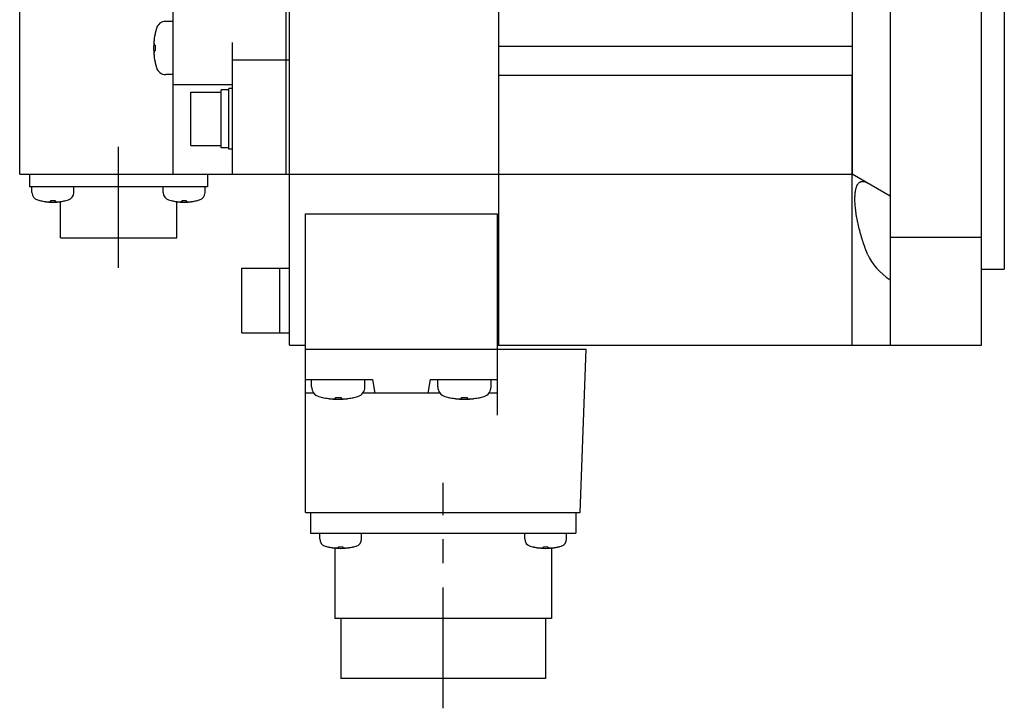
# Model space of a CAD drawing. Header units: millimetres. Extents: x 110 to 842, y 448 to 647.
# Tile 2 of 4: x 413 to 542, y 448 to 539. Entities that reach past the tile are written whole.
import ezdxf

# ---------------------------------------------------------------- set-up
doc = ezdxf.new("R2010")
doc.units = ezdxf.units.MM
doc.linetypes.add('CENTER', pattern=[50.8, 31.75, -6.35, 6.35, -6.35])
doc.layers.add('CTR', color=2, linetype='CENTER')

msp = doc.modelspace()

# ---------------------------------------------------------------- linework, layer by layer
for p, q in [((448.15, 495.87), (448.15, 625.87)), ((475.65, 495.87), (475.65, 625.87)), ((539.15, 495.87), (539.15, 625.87)), ((542.15, 615.87), (542.15, 505.87)), ((527.15, 611.68), (527.15, 510.06)), ((432.85, 518.37), (432.85, 603.37)), ((522.15, 603.37), (522.15, 518.37)), ((412.65, 518.37), (412.65, 596.87)), ((447.65, 590.74), (447.65, 518.37)), ((432.85, 538.44), (431.87, 538.44)), ((430.49, 536.99), (430.49, 536.96)), ((430.35, 535.31), (430.49, 535.31)), ((430.49, 535.31), (430.49, 534.57)), ((440.65, 518.37), (440.65, 535.65)), ((522.15, 535.12), (475.65, 535.12)), ((430.49, 534.57), (430.35, 534.57)), ((430.49, 532.93), (430.49, 532.89)), ((440.65, 533.37), (448.15, 533.37)), ((432.85, 531.44), (431.87, 531.44)), ((475.65, 531.37), (522.15, 531.37)), ((522.15, 495.87), (522.15, 531.37)), ((432.85, 530.13), (440.65, 530.13)), ((435.15, 522.13), (435.15, 529.13)), ((435.15, 529.13), (439.15, 529.13)), ((439.15, 521.83), (439.15, 529.43)), ((440.15, 529.43), (439.15, 529.43)), ((440.15, 521.63), (440.15, 529.63)), ((440.65, 529.63), (440.15, 529.63)), ((435.15, 522.13), (439.15, 522.13)), ((440.15, 521.83), (439.15, 521.83)), ((440.65, 521.63), (440.15, 521.63)), ((412.65, 518.37), (522.15, 518.37)), ((413.95, 518.37), (413.95, 516.67)), ((437.35, 518.37), (437.35, 516.67)), ((527.15, 515.48), (522.15, 518.37)), ((437.35, 516.67), (413.95, 516.67)), ((414.27, 515.93), (414.27, 516.67)), ((419.77, 515.93), (419.77, 516.67)), ((431.53, 515.93), (431.53, 516.67)), ((437.03, 515.93), (437.03, 516.67)), ((415.27, 514.89), (415.29, 514.89)), ((416.74, 514.77), (416.74, 514.89)), ((416.74, 514.89), (417.3, 514.89)), ((417.3, 514.89), (417.3, 514.77)), ((418, 509.97), (418, 514.75)), ((418.75, 514.89), (418.77, 514.89)), ((432.53, 514.89), (432.55, 514.89)), ((433.3, 509.97), (433.3, 514.75)), ((434, 514.77), (434, 514.89)), ((434, 514.89), (434.56, 514.89)), ((434.56, 514.89), (434.56, 514.77)), ((436.01, 514.89), (436.03, 514.89)), ((450.25, 473.87), (450.25, 513.13)), ((450.25, 513.13), (475.45, 513.13)), ((475.45, 513.13), (475.45, 486.68)), ((418, 509.97), (433.3, 509.97)), ((527.15, 510.06), (539.15, 510.06)), ((527.15, 510.06), (527.15, 495.87)), ((441.85, 497.51), (441.85, 506.01)), ((441.85, 506.01), (448.15, 506.01)), ((446.85, 497.51), (446.85, 506.01)), ((539.15, 505.87), (542.15, 505.87)), ((441.85, 497.51), (448.15, 497.51)), ((448.15, 495.87), (450.25, 495.87)), ((450.25, 495.37), (487.15, 495.37)), ((475.45, 495.87), (539.15, 495.87)), ((486.35, 473.87), (487.15, 495.37)), ((450.25, 491.37), (459.05, 491.37)), ((451.05, 490.39), (451.05, 491.37)), ((458.05, 490.39), (458.05, 491.37)), ((459.05, 491.37), (459.37, 489.57)), ((466.65, 491.37), (466.33, 489.57)), ((466.65, 491.37), (475.45, 491.37)), ((467.65, 490.39), (467.65, 491.37)), ((474.65, 490.39), (474.65, 491.37)), ((451.35, 489.57), (450.25, 489.57)), ((467.95, 489.57), (457.76, 489.57)), ((475.45, 489.57), (474.36, 489.57)), ((452.5, 489.01), (452.54, 489.01)), ((454.18, 488.87), (454.18, 489.01)), ((454.18, 489.01), (454.92, 489.01)), ((454.92, 489.01), (454.92, 488.87)), ((456.57, 489.01), (456.6, 489.01)), ((469.1, 489.01), (469.14, 489.01)), ((470.78, 489.01), (471.52, 489.01)), ((470.78, 488.87), (470.78, 489.01)), ((471.52, 489.01), (471.52, 488.87)), ((473.17, 489.01), (473.2, 489.01)), ((450.25, 473.87), (486.35, 473.87)), ((450.9, 473.87), (450.9, 471.17)), ((485.8, 473.87), (485.8, 471.17)), ((450.9, 471.17), (485.8, 471.17)), ((452.12, 470.43), (452.12, 471.17)), ((457.62, 470.43), (457.62, 471.17)), ((479.09, 470.43), (479.09, 471.17)), ((484.59, 470.43), (484.59, 471.17)), ((453.12, 469.39), (453.14, 469.39)), ((454.1, 469.21), (454.1, 459.97)), ((454.59, 469.39), (455.15, 469.39)), ((454.59, 469.27), (454.59, 469.39)), ((455.15, 469.39), (455.15, 469.27)), ((456.59, 469.39), (456.62, 469.39)), ((480.09, 469.39), (480.11, 469.39)), ((481.56, 469.39), (482.12, 469.39)), ((481.56, 469.27), (481.56, 469.39)), ((482.12, 469.39), (482.12, 469.27)), ((482.6, 469.21), (482.6, 459.97)), ((483.56, 469.39), (483.59, 469.39)), ((482.6, 459.97), (454.1, 459.97)), ((454.9, 459.97), (454.9, 452.07)), ((481.8, 459.97), (481.8, 452.07)), ((481.8, 452.07), (454.9, 452.07))]:
    msp.add_line(p, q)
for centre, radius, start, end in [((439.25, 534.94), 9, 163.3985, 196.6015), ((431.87, 537.14), 1.3, 90, 163.3985), ((439.25, 534.94), 8.99, 167.0426, 171.8394), ((439.25, 534.94), 8.99, 188.1606, 192.9574), ((431.87, 532.74), 1.3, 196.6015, 270), ((415.27, 515.93), 1, 180, 253.0422), ((418.77, 515.93), 1, 286.9578, 0), ((432.53, 515.93), 1, 180, 253.0422), ((436.03, 515.93), 1, 286.9578, 0), ((417.02, 521.67), 7, 253.0422, 286.9578), ((417.02, 521.67), 6.99, 255.7013, 260.3879), ((417.02, 521.67), 6.99, 279.6121, 284.2987), ((434.28, 521.67), 7, 253.0422, 286.9578), ((434.28, 521.67), 6.99, 255.7013, 260.3879), ((434.28, 521.67), 6.99, 279.6121, 284.2987), ((452.35, 490.39), 1.3, 180, 253.3985), ((456.75, 490.39), 1.3, 286.6015, 0), ((468.95, 490.39), 1.3, 180, 253.3985), ((473.35, 490.39), 1.3, 286.6015, 0), ((454.55, 497.77), 9, 253.3985, 286.6015), ((454.55, 497.77), 8.99, 257.0426, 261.8394), ((454.55, 497.77), 8.99, 278.1606, 282.9574), ((471.15, 497.77), 9, 253.3985, 286.6015), ((471.15, 497.77), 8.99, 257.0426, 261.8394), ((471.15, 497.77), 8.99, 278.1606, 282.9574), ((453.12, 470.43), 1, 180, 253.0422), ((456.62, 470.43), 1, 286.9578, 0), ((480.09, 470.43), 1, 180, 253.0422), ((483.59, 470.43), 1, 286.9578, 0), ((454.87, 476.17), 7, 253.0422, 286.9578), ((454.87, 476.17), 6.99, 255.7013, 260.3879), ((454.87, 476.17), 6.99, 279.6121, 284.2987), ((481.84, 476.17), 7, 253.0422, 286.9578), ((481.84, 476.17), 6.99, 255.7013, 260.3879), ((481.84, 476.17), 6.99, 279.6121, 284.2987)]:
    msp.add_arc(centre, radius, start, end)
msp.add_ellipse((537.33, 509.6), major_axis=(13.51, 0), ratio=0.57735, start_param=-2.904142, end_param=-2.424398)
for points, knots in [([(430.35, 536.22), (430.35, 536.21), (430.35, 536.2), (430.35, 536.17), (430.34, 536.16), (430.34, 536.15), (430.34, 536.15), (430.34, 536.14), (430.34, 536.14), (430.34, 536.14), (430.34, 536.13), (430.34, 536.12), (430.34, 536.11), (430.34, 536.09), (430.33, 536.07), (430.33, 536.05), (430.33, 536.04), (430.33, 536.04), (430.33, 536.03), (430.33, 536.03), (430.33, 536.03), (430.33, 536.02), (430.33, 536.01), (430.33, 536), (430.33, 535.98), (430.33, 535.97), (430.33, 535.97), (430.32, 535.96), (430.32, 535.96), (430.32, 535.95), (430.32, 535.95), (430.32, 535.95), (430.32, 535.94), (430.32, 535.94), (430.32, 535.93), (430.32, 535.92), (430.32, 535.91), (430.32, 535.89), (430.32, 535.87), (430.32, 535.86), (430.32, 535.85), (430.32, 535.85), (430.32, 535.84), (430.32, 535.84), (430.32, 535.84), (430.32, 535.83), (430.31, 535.82), (430.31, 535.8), (430.31, 535.79), (430.31, 535.78), (430.31, 535.77), (430.31, 535.77), (430.31, 535.76), (430.31, 535.76), (430.31, 535.76), (430.31, 535.75), (430.31, 535.74), (430.31, 535.73), (430.31, 535.71), (430.31, 535.68), (430.31, 535.66), (430.31, 535.65)], [0, 0, 0, 0, 0.0625, 0.09375, 0.125, 0.140625, 0.15625, 0.164062, 0.167969, 0.171875, 0.179688, 0.1875, 0.21875, 0.25, 0.28125, 0.3125, 0.320312, 0.328125, 0.332031, 0.335938, 0.34375, 0.359375, 0.375, 0.40625, 0.4375, 0.453125, 0.46875, 0.484375, 0.492188, 0.496094, 0.5, 0.503906, 0.507812, 0.515625, 0.53125, 0.546875, 0.5625, 0.59375, 0.625, 0.640625, 0.65625, 0.664062, 0.667969, 0.671875, 0.679688, 0.6875, 0.71875, 0.75, 0.78125, 0.796875, 0.8125, 0.820312, 0.828125, 0.832031, 0.835938, 0.84375, 0.859375, 0.875, 0.90625, 0.9375, 1, 1, 1, 1]), ([(430.31, 535.65), (430.31, 535.64), (430.31, 535.63), (430.31, 535.61), (430.31, 535.61), (430.31, 535.6), (430.31, 535.6), (430.31, 535.6), (430.31, 535.59), (430.31, 535.58), (430.31, 535.57), (430.31, 535.56), (430.31, 535.55), (430.32, 535.54), (430.32, 535.54), (430.32, 535.53), (430.32, 535.53), (430.32, 535.52), (430.32, 535.52), (430.32, 535.51), (430.32, 535.5), (430.32, 535.49), (430.32, 535.49), (430.32, 535.49), (430.32, 535.49), (430.32, 535.48), (430.32, 535.48), (430.32, 535.47), (430.33, 535.45), (430.33, 535.44), (430.33, 535.44), (430.33, 535.43), (430.33, 535.43), (430.33, 535.43), (430.33, 535.42), (430.33, 535.41), (430.33, 535.4), (430.34, 535.4), (430.34, 535.39), (430.34, 535.38), (430.34, 535.38), (430.34, 535.38), (430.34, 535.37), (430.34, 535.36), (430.34, 535.35), (430.35, 535.33), (430.35, 535.32), (430.35, 535.31)], [0, 0, 0, 0, 0.0625, 0.125, 0.140625, 0.15625, 0.164062, 0.171875, 0.1875, 0.21875, 0.25, 0.28125, 0.3125, 0.328125, 0.335938, 0.34375, 0.359375, 0.375, 0.40625, 0.4375, 0.46875, 0.484375, 0.492188, 0.5, 0.507812, 0.515625, 0.53125, 0.5625, 0.59375, 0.625, 0.640625, 0.65625, 0.664062, 0.671875, 0.6875, 0.71875, 0.75, 0.78125, 0.8125, 0.828125, 0.835938, 0.84375, 0.859375, 0.875, 0.90625, 0.9375, 1, 1, 1, 1]), ([(430.35, 534.57), (430.35, 534.57), (430.35, 534.56), (430.34, 534.54), (430.34, 534.53), (430.34, 534.53), (430.34, 534.53), (430.34, 534.52), (430.34, 534.52), (430.34, 534.51), (430.34, 534.5), (430.33, 534.48), (430.33, 534.47), (430.33, 534.47), (430.33, 534.46), (430.33, 534.46), (430.33, 534.46), (430.33, 534.45), (430.33, 534.44), (430.33, 534.44), (430.33, 534.43), (430.32, 534.42), (430.32, 534.42), (430.32, 534.42), (430.32, 534.42), (430.32, 534.41), (430.32, 534.4), (430.32, 534.4), (430.32, 534.38), (430.32, 534.37), (430.32, 534.37), (430.32, 534.36), (430.32, 534.36), (430.32, 534.35), (430.32, 534.35), (430.31, 534.34), (430.31, 534.33), (430.31, 534.32), (430.31, 534.32), (430.31, 534.31), (430.31, 534.31), (430.31, 534.3), (430.31, 534.3), (430.31, 534.29), (430.31, 534.28), (430.31, 534.26), (430.31, 534.25), (430.31, 534.24)], [0, 0, 0, 0, 0.0625, 0.125, 0.140625, 0.15625, 0.164062, 0.171875, 0.1875, 0.21875, 0.25, 0.28125, 0.3125, 0.328125, 0.335938, 0.34375, 0.359375, 0.375, 0.40625, 0.4375, 0.46875, 0.484375, 0.492188, 0.5, 0.507812, 0.515625, 0.53125, 0.5625, 0.59375, 0.625, 0.640625, 0.65625, 0.664062, 0.671875, 0.6875, 0.71875, 0.75, 0.78125, 0.8125, 0.828125, 0.835938, 0.84375, 0.859375, 0.875, 0.90625, 0.9375, 1, 1, 1, 1]), ([(430.31, 534.24), (430.31, 534.23), (430.31, 534.22), (430.31, 534.2), (430.31, 534.18), (430.31, 534.17), (430.31, 534.17), (430.31, 534.16), (430.31, 534.16), (430.31, 534.16), (430.31, 534.15), (430.31, 534.14), (430.31, 534.13), (430.31, 534.11), (430.31, 534.09), (430.31, 534.07), (430.32, 534.06), (430.32, 534.06), (430.32, 534.05), (430.32, 534.05), (430.32, 534.05), (430.32, 534.04), (430.32, 534.03), (430.32, 534.02), (430.32, 534.01), (430.32, 533.99), (430.32, 533.99), (430.32, 533.98), (430.32, 533.98), (430.32, 533.97), (430.32, 533.97), (430.32, 533.97), (430.32, 533.97), (430.32, 533.96), (430.32, 533.95), (430.32, 533.94), (430.33, 533.93), (430.33, 533.91), (430.33, 533.89), (430.33, 533.88), (430.33, 533.87), (430.33, 533.87), (430.33, 533.86), (430.33, 533.86), (430.33, 533.86), (430.33, 533.85), (430.33, 533.84), (430.33, 533.82), (430.34, 533.81), (430.34, 533.8), (430.34, 533.79), (430.34, 533.79), (430.34, 533.79), (430.34, 533.78), (430.34, 533.78), (430.34, 533.77), (430.34, 533.77), (430.34, 533.75), (430.34, 533.73), (430.35, 533.7), (430.35, 533.68), (430.35, 533.67)], [0, 0, 0, 0, 0.0625, 0.09375, 0.125, 0.140625, 0.15625, 0.164062, 0.167969, 0.171875, 0.179688, 0.1875, 0.21875, 0.25, 0.28125, 0.3125, 0.320312, 0.328125, 0.332031, 0.335938, 0.34375, 0.359375, 0.375, 0.40625, 0.4375, 0.453125, 0.46875, 0.484375, 0.492188, 0.496094, 0.5, 0.503906, 0.507812, 0.515625, 0.53125, 0.546875, 0.5625, 0.59375, 0.625, 0.640625, 0.65625, 0.664062, 0.667969, 0.671875, 0.679688, 0.6875, 0.71875, 0.75, 0.78125, 0.796875, 0.8125, 0.820312, 0.828125, 0.832031, 0.835938, 0.84375, 0.859375, 0.875, 0.90625, 0.9375, 1, 1, 1, 1]), ([(524.2, 507.77), (523.97, 508.32), (523.55, 509.44), (523.14, 510.87), (522.87, 512.01), (522.72, 512.83), (522.6, 513.62), (522.53, 514.36), (522.5, 514.94), (522.51, 515.37), (522.53, 515.75), (522.58, 516.17), (522.68, 516.61), (522.8, 516.91), (522.93, 517.1), (523.03, 517.21), (523.14, 517.3), (523.26, 517.36), (523.39, 517.4), (523.48, 517.4), (523.52, 517.4)], [0, 0, 0, 0, 0.173204, 0.346976, 0.431571, 0.513141, 0.590544, 0.662679, 0.728554, 0.758886, 0.787368, 0.838557, 0.881967, 0.917988, 0.933601, 0.947919, 0.961285, 0.974116, 0.986871, 1, 1, 1, 1]), ([(523.52, 517.4), (523.63, 517.4), (523.8, 517.37), (524.03, 517.28), (524.14, 517.22), (524.2, 517.19)], [0, 0, 0, 0, 0.454556, 0.714673, 1, 1, 1, 1]), ([(415.85, 514.77), (415.88, 514.77), (415.91, 514.77), (415.94, 514.76), (415.96, 514.76), (415.98, 514.76), (416, 514.75), (416.01, 514.75), (416.02, 514.75), (416.02, 514.75), (416.03, 514.75), (416.04, 514.75), (416.05, 514.75), (416.07, 514.75), (416.09, 514.74), (416.1, 514.74), (416.11, 514.74), (416.12, 514.74), (416.13, 514.74), (416.13, 514.74), (416.14, 514.74), (416.14, 514.74), (416.16, 514.74), (416.17, 514.74), (416.19, 514.74), (416.2, 514.73), (416.2, 514.73), (416.21, 514.73), (416.21, 514.73), (416.23, 514.73), (416.24, 514.73), (416.26, 514.73), (416.28, 514.73), (416.3, 514.73), (416.32, 514.73), (416.36, 514.72), (416.39, 514.72), (416.42, 514.72)], [0, 0, 0, 0, 0.125, 0.1875, 0.21875, 0.25, 0.28125, 0.3125, 0.328125, 0.335938, 0.34375, 0.359375, 0.375, 0.40625, 0.4375, 0.46875, 0.484375, 0.492188, 0.5, 0.507812, 0.515625, 0.53125, 0.5625, 0.59375, 0.625, 0.640625, 0.65625, 0.664062, 0.671875, 0.6875, 0.71875, 0.75, 0.78125, 0.8125, 0.84375, 0.875, 1, 1, 1, 1]), ([(416.42, 514.72), (416.43, 514.72), (416.45, 514.72), (416.47, 514.73), (416.49, 514.73), (416.5, 514.73), (416.51, 514.73), (416.51, 514.73), (416.52, 514.73), (416.52, 514.73), (416.52, 514.73), (416.53, 514.73), (416.54, 514.73), (416.55, 514.74), (416.56, 514.74), (416.57, 514.74), (416.58, 514.74), (416.58, 514.74), (416.59, 514.74), (416.59, 514.74), (416.6, 514.74), (416.61, 514.75), (416.62, 514.75), (416.62, 514.75), (416.62, 514.75), (416.63, 514.75), (416.63, 514.75), (416.64, 514.75), (416.66, 514.75), (416.68, 514.76), (416.71, 514.76), (416.73, 514.77), (416.74, 514.77)], [0, 0, 0, 0, 0.125, 0.1875, 0.25, 0.28125, 0.3125, 0.328125, 0.335938, 0.34375, 0.359375, 0.375, 0.40625, 0.4375, 0.46875, 0.484375, 0.5, 0.515625, 0.53125, 0.5625, 0.59375, 0.625, 0.640625, 0.65625, 0.664062, 0.671875, 0.6875, 0.71875, 0.75, 0.8125, 0.875, 1, 1, 1, 1]), ([(417.3, 514.77), (417.31, 514.77), (417.33, 514.77), (417.36, 514.76), (417.37, 514.76), (417.38, 514.75), (417.39, 514.75), (417.4, 514.75), (417.4, 514.75), (417.4, 514.75), (417.41, 514.75), (417.42, 514.75), (417.42, 514.75), (417.44, 514.74), (417.45, 514.74), (417.45, 514.74), (417.46, 514.74), (417.46, 514.74), (417.47, 514.74), (417.48, 514.74), (417.49, 514.74), (417.49, 514.74), (417.5, 514.73), (417.5, 514.73), (417.51, 514.73), (417.51, 514.73), (417.52, 514.73), (417.53, 514.73), (417.54, 514.73), (417.56, 514.73), (417.59, 514.72), (417.61, 514.72), (417.63, 514.72)], [0, 0, 0, 0, 0.125, 0.1875, 0.25, 0.28125, 0.3125, 0.328125, 0.335938, 0.34375, 0.359375, 0.375, 0.40625, 0.4375, 0.46875, 0.484375, 0.5, 0.515625, 0.53125, 0.5625, 0.59375, 0.625, 0.640625, 0.65625, 0.664062, 0.671875, 0.6875, 0.71875, 0.75, 0.8125, 0.875, 1, 1, 1, 1]), ([(417.63, 514.72), (417.65, 514.72), (417.68, 514.72), (417.72, 514.73), (417.74, 514.73), (417.75, 514.73), (417.77, 514.73), (417.78, 514.73), (417.79, 514.73), (417.8, 514.73), (417.8, 514.73), (417.81, 514.73), (417.82, 514.73), (417.84, 514.73), (417.86, 514.74), (417.88, 514.74), (417.89, 514.74), (417.89, 514.74), (417.9, 514.74), (417.9, 514.74), (417.91, 514.74), (417.92, 514.74), (417.93, 514.74), (417.95, 514.74), (417.96, 514.75), (417.97, 514.75), (417.98, 514.75), (417.98, 514.75), (417.99, 514.75), (418, 514.75), (418.02, 514.75), (418.04, 514.75), (418.06, 514.76), (418.07, 514.76), (418.09, 514.76), (418.13, 514.77), (418.16, 514.77), (418.19, 514.77)], [0, 0, 0, 0, 0.125, 0.1875, 0.21875, 0.25, 0.28125, 0.3125, 0.328125, 0.335938, 0.34375, 0.359375, 0.375, 0.40625, 0.4375, 0.46875, 0.484375, 0.492188, 0.5, 0.507812, 0.515625, 0.53125, 0.5625, 0.59375, 0.625, 0.640625, 0.65625, 0.664062, 0.671875, 0.6875, 0.71875, 0.75, 0.78125, 0.8125, 0.84375, 0.875, 1, 1, 1, 1]), ([(433.11, 514.77), (433.14, 514.77), (433.17, 514.77), (433.2, 514.76), (433.22, 514.76), (433.24, 514.76), (433.26, 514.75), (433.27, 514.75), (433.28, 514.75), (433.28, 514.75), (433.29, 514.75), (433.3, 514.75), (433.31, 514.75), (433.33, 514.75), (433.35, 514.74), (433.36, 514.74), (433.37, 514.74), (433.38, 514.74), (433.39, 514.74), (433.39, 514.74), (433.4, 514.74), (433.4, 514.74), (433.42, 514.74), (433.43, 514.74), (433.45, 514.74), (433.46, 514.73), (433.46, 514.73), (433.47, 514.73), (433.47, 514.73), (433.49, 514.73), (433.5, 514.73), (433.52, 514.73), (433.54, 514.73), (433.56, 514.73), (433.58, 514.73), (433.62, 514.72), (433.65, 514.72), (433.68, 514.72)], [0, 0, 0, 0, 0.125, 0.1875, 0.21875, 0.25, 0.28125, 0.3125, 0.328125, 0.335938, 0.34375, 0.359375, 0.375, 0.40625, 0.4375, 0.46875, 0.484375, 0.492188, 0.5, 0.507812, 0.515625, 0.53125, 0.5625, 0.59375, 0.625, 0.640625, 0.65625, 0.664062, 0.671875, 0.6875, 0.71875, 0.75, 0.78125, 0.8125, 0.84375, 0.875, 1, 1, 1, 1]), ([(433.68, 514.72), (433.69, 514.72), (433.71, 514.72), (433.73, 514.73), (433.75, 514.73), (433.76, 514.73), (433.77, 514.73), (433.77, 514.73), (433.78, 514.73), (433.78, 514.73), (433.78, 514.73), (433.79, 514.73), (433.8, 514.73), (433.81, 514.74), (433.82, 514.74), (433.83, 514.74), (433.84, 514.74), (433.84, 514.74), (433.85, 514.74), (433.85, 514.74), (433.86, 514.74), (433.87, 514.75), (433.88, 514.75), (433.88, 514.75), (433.88, 514.75), (433.89, 514.75), (433.89, 514.75), (433.9, 514.75), (433.92, 514.75), (433.94, 514.76), (433.97, 514.76), (433.99, 514.77), (434, 514.77)], [0, 0, 0, 0, 0.125, 0.1875, 0.25, 0.28125, 0.3125, 0.328125, 0.335938, 0.34375, 0.359375, 0.375, 0.40625, 0.4375, 0.46875, 0.484375, 0.5, 0.515625, 0.53125, 0.5625, 0.59375, 0.625, 0.640625, 0.65625, 0.664062, 0.671875, 0.6875, 0.71875, 0.75, 0.8125, 0.875, 1, 1, 1, 1]), ([(434.56, 514.77), (434.57, 514.77), (434.59, 514.77), (434.62, 514.76), (434.63, 514.76), (434.64, 514.75), (434.65, 514.75), (434.66, 514.75), (434.66, 514.75), (434.66, 514.75), (434.67, 514.75), (434.68, 514.75), (434.68, 514.75), (434.7, 514.74), (434.71, 514.74), (434.71, 514.74), (434.72, 514.74), (434.72, 514.74), (434.73, 514.74), (434.74, 514.74), (434.75, 514.74), (434.75, 514.74), (434.76, 514.73), (434.76, 514.73), (434.77, 514.73), (434.77, 514.73), (434.78, 514.73), (434.79, 514.73), (434.8, 514.73), (434.82, 514.73), (434.85, 514.72), (434.87, 514.72), (434.89, 514.72)], [0, 0, 0, 0, 0.125, 0.1875, 0.25, 0.28125, 0.3125, 0.328125, 0.335938, 0.34375, 0.359375, 0.375, 0.40625, 0.4375, 0.46875, 0.484375, 0.5, 0.515625, 0.53125, 0.5625, 0.59375, 0.625, 0.640625, 0.65625, 0.664062, 0.671875, 0.6875, 0.71875, 0.75, 0.8125, 0.875, 1, 1, 1, 1]), ([(434.89, 514.72), (434.91, 514.72), (434.94, 514.72), (434.98, 514.73), (435, 514.73), (435.01, 514.73), (435.03, 514.73), (435.04, 514.73), (435.05, 514.73), (435.06, 514.73), (435.06, 514.73), (435.07, 514.73), (435.08, 514.73), (435.1, 514.73), (435.12, 514.74), (435.14, 514.74), (435.15, 514.74), (435.15, 514.74), (435.16, 514.74), (435.16, 514.74), (435.17, 514.74), (435.18, 514.74), (435.19, 514.74), (435.21, 514.74), (435.22, 514.75), (435.23, 514.75), (435.24, 514.75), (435.24, 514.75), (435.25, 514.75), (435.26, 514.75), (435.28, 514.75), (435.3, 514.75), (435.32, 514.76), (435.33, 514.76), (435.35, 514.76), (435.39, 514.77), (435.42, 514.77), (435.45, 514.77)], [0, 0, 0, 0, 0.125, 0.1875, 0.21875, 0.25, 0.28125, 0.3125, 0.328125, 0.335938, 0.34375, 0.359375, 0.375, 0.40625, 0.4375, 0.46875, 0.484375, 0.492188, 0.5, 0.507812, 0.515625, 0.53125, 0.5625, 0.59375, 0.625, 0.640625, 0.65625, 0.664062, 0.671875, 0.6875, 0.71875, 0.75, 0.78125, 0.8125, 0.84375, 0.875, 1, 1, 1, 1]), ([(453.28, 488.87), (453.29, 488.87), (453.3, 488.87), (453.32, 488.86), (453.33, 488.86), (453.34, 488.86), (453.35, 488.86), (453.35, 488.86), (453.36, 488.86), (453.36, 488.86), (453.36, 488.86), (453.38, 488.86), (453.39, 488.86), (453.41, 488.85), (453.43, 488.85), (453.45, 488.85), (453.46, 488.85), (453.46, 488.85), (453.46, 488.85), (453.47, 488.85), (453.47, 488.85), (453.48, 488.85), (453.49, 488.85), (453.5, 488.85), (453.51, 488.84), (453.52, 488.84), (453.53, 488.84), (453.54, 488.84), (453.54, 488.84), (453.54, 488.84), (453.55, 488.84), (453.55, 488.84), (453.55, 488.84), (453.56, 488.84), (453.57, 488.84), (453.58, 488.84), (453.59, 488.84), (453.61, 488.84), (453.62, 488.84), (453.64, 488.84), (453.64, 488.83), (453.65, 488.83), (453.65, 488.83), (453.66, 488.83), (453.66, 488.83), (453.67, 488.83), (453.68, 488.83), (453.69, 488.83), (453.71, 488.83), (453.72, 488.83), (453.72, 488.83), (453.73, 488.83), (453.73, 488.83), (453.73, 488.83), (453.74, 488.83), (453.74, 488.83), (453.75, 488.83), (453.77, 488.83), (453.79, 488.83), (453.81, 488.83), (453.84, 488.83), (453.85, 488.82)], [0, 0, 0, 0, 0.0625, 0.09375, 0.125, 0.140625, 0.15625, 0.164062, 0.167969, 0.171875, 0.179688, 0.1875, 0.21875, 0.25, 0.28125, 0.3125, 0.320312, 0.328125, 0.332031, 0.335938, 0.34375, 0.359375, 0.375, 0.40625, 0.4375, 0.453125, 0.46875, 0.484375, 0.492188, 0.496094, 0.5, 0.503906, 0.507812, 0.515625, 0.53125, 0.546875, 0.5625, 0.59375, 0.625, 0.640625, 0.65625, 0.664062, 0.667969, 0.671875, 0.679688, 0.6875, 0.71875, 0.75, 0.78125, 0.796875, 0.8125, 0.820312, 0.828125, 0.832031, 0.835938, 0.84375, 0.859375, 0.875, 0.90625, 0.9375, 1, 1, 1, 1]), ([(453.85, 488.82), (453.86, 488.82), (453.87, 488.83), (453.88, 488.83), (453.89, 488.83), (453.89, 488.83), (453.9, 488.83), (453.9, 488.83), (453.91, 488.83), (453.92, 488.83), (453.93, 488.83), (453.94, 488.83), (453.95, 488.83), (453.96, 488.83), (453.96, 488.83), (453.96, 488.83), (453.97, 488.83), (453.97, 488.83), (453.98, 488.84), (453.99, 488.84), (454, 488.84), (454, 488.84), (454, 488.84), (454.01, 488.84), (454.01, 488.84), (454.01, 488.84), (454.02, 488.84), (454.03, 488.84), (454.04, 488.84), (454.05, 488.85), (454.06, 488.85), (454.06, 488.85), (454.07, 488.85), (454.07, 488.85), (454.08, 488.85), (454.08, 488.85), (454.09, 488.85), (454.1, 488.85), (454.11, 488.85), (454.11, 488.86), (454.12, 488.86), (454.12, 488.86), (454.13, 488.86), (454.13, 488.86), (454.14, 488.86), (454.16, 488.86), (454.17, 488.87), (454.18, 488.87)], [0, 0, 0, 0, 0.0625, 0.125, 0.140625, 0.15625, 0.164062, 0.171875, 0.1875, 0.21875, 0.25, 0.28125, 0.3125, 0.328125, 0.335938, 0.34375, 0.359375, 0.375, 0.40625, 0.4375, 0.46875, 0.484375, 0.492188, 0.5, 0.507812, 0.515625, 0.53125, 0.5625, 0.59375, 0.625, 0.640625, 0.65625, 0.664062, 0.671875, 0.6875, 0.71875, 0.75, 0.78125, 0.8125, 0.828125, 0.835938, 0.84375, 0.859375, 0.875, 0.90625, 0.9375, 1, 1, 1, 1]), ([(454.92, 488.87), (454.93, 488.87), (454.94, 488.86), (454.95, 488.86), (454.96, 488.86), (454.97, 488.86), (454.97, 488.86), (454.97, 488.86), (454.98, 488.86), (454.99, 488.86), (455, 488.85), (455.01, 488.85), (455.02, 488.85), (455.03, 488.85), (455.03, 488.85), (455.03, 488.85), (455.04, 488.85), (455.04, 488.85), (455.05, 488.85), (455.06, 488.84), (455.07, 488.84), (455.07, 488.84), (455.08, 488.84), (455.08, 488.84), (455.08, 488.84), (455.08, 488.84), (455.09, 488.84), (455.1, 488.84), (455.11, 488.84), (455.12, 488.84), (455.13, 488.84), (455.13, 488.83), (455.14, 488.83), (455.14, 488.83), (455.15, 488.83), (455.15, 488.83), (455.16, 488.83), (455.17, 488.83), (455.18, 488.83), (455.18, 488.83), (455.19, 488.83), (455.19, 488.83), (455.2, 488.83), (455.21, 488.83), (455.22, 488.83), (455.23, 488.83), (455.25, 488.83), (455.25, 488.82)], [0, 0, 0, 0, 0.0625, 0.125, 0.140625, 0.15625, 0.164062, 0.171875, 0.1875, 0.21875, 0.25, 0.28125, 0.3125, 0.328125, 0.335938, 0.34375, 0.359375, 0.375, 0.40625, 0.4375, 0.46875, 0.484375, 0.492188, 0.5, 0.507812, 0.515625, 0.53125, 0.5625, 0.59375, 0.625, 0.640625, 0.65625, 0.664062, 0.671875, 0.6875, 0.71875, 0.75, 0.78125, 0.8125, 0.828125, 0.835938, 0.84375, 0.859375, 0.875, 0.90625, 0.9375, 1, 1, 1, 1]), ([(455.25, 488.82), (455.26, 488.82), (455.28, 488.83), (455.3, 488.83), (455.31, 488.83), (455.32, 488.83), (455.33, 488.83), (455.33, 488.83), (455.34, 488.83), (455.34, 488.83), (455.34, 488.83), (455.35, 488.83), (455.37, 488.83), (455.39, 488.83), (455.41, 488.83), (455.42, 488.83), (455.43, 488.83), (455.44, 488.83), (455.44, 488.83), (455.44, 488.83), (455.45, 488.83), (455.46, 488.83), (455.47, 488.83), (455.48, 488.84), (455.49, 488.84), (455.5, 488.84), (455.51, 488.84), (455.52, 488.84), (455.52, 488.84), (455.52, 488.84), (455.52, 488.84), (455.53, 488.84), (455.53, 488.84), (455.54, 488.84), (455.54, 488.84), (455.55, 488.84), (455.57, 488.84), (455.58, 488.84), (455.6, 488.85), (455.62, 488.85), (455.62, 488.85), (455.63, 488.85), (455.63, 488.85), (455.64, 488.85), (455.64, 488.85), (455.65, 488.85), (455.66, 488.85), (455.67, 488.85), (455.69, 488.85), (455.7, 488.85), (455.7, 488.85), (455.71, 488.85), (455.71, 488.86), (455.71, 488.86), (455.72, 488.86), (455.72, 488.86), (455.73, 488.86), (455.75, 488.86), (455.76, 488.86), (455.79, 488.86), (455.81, 488.87), (455.83, 488.87)], [0, 0, 0, 0, 0.0625, 0.09375, 0.125, 0.140625, 0.15625, 0.164062, 0.167969, 0.171875, 0.179688, 0.1875, 0.21875, 0.25, 0.28125, 0.3125, 0.320312, 0.328125, 0.332031, 0.335938, 0.34375, 0.359375, 0.375, 0.40625, 0.4375, 0.453125, 0.46875, 0.484375, 0.492188, 0.496094, 0.5, 0.503906, 0.507812, 0.515625, 0.53125, 0.546875, 0.5625, 0.59375, 0.625, 0.640625, 0.65625, 0.664062, 0.667969, 0.671875, 0.679688, 0.6875, 0.71875, 0.75, 0.78125, 0.796875, 0.8125, 0.820312, 0.828125, 0.832031, 0.835938, 0.84375, 0.859375, 0.875, 0.90625, 0.9375, 1, 1, 1, 1]), ([(469.88, 488.87), (469.89, 488.87), (469.9, 488.87), (469.92, 488.86), (469.93, 488.86), (469.94, 488.86), (469.95, 488.86), (469.95, 488.86), (469.96, 488.86), (469.96, 488.86), (469.96, 488.86), (469.98, 488.86), (469.99, 488.86), (470.01, 488.85), (470.03, 488.85), (470.05, 488.85), (470.06, 488.85), (470.06, 488.85), (470.06, 488.85), (470.07, 488.85), (470.07, 488.85), (470.08, 488.85), (470.09, 488.85), (470.1, 488.85), (470.11, 488.84), (470.12, 488.84), (470.13, 488.84), (470.14, 488.84), (470.14, 488.84), (470.14, 488.84), (470.15, 488.84), (470.15, 488.84), (470.15, 488.84), (470.16, 488.84), (470.17, 488.84), (470.18, 488.84), (470.19, 488.84), (470.21, 488.84), (470.22, 488.84), (470.24, 488.84), (470.24, 488.83), (470.25, 488.83), (470.25, 488.83), (470.26, 488.83), (470.26, 488.83), (470.27, 488.83), (470.28, 488.83), (470.29, 488.83), (470.31, 488.83), (470.32, 488.83), (470.32, 488.83), (470.33, 488.83), (470.33, 488.83), (470.33, 488.83), (470.34, 488.83), (470.34, 488.83), (470.35, 488.83), (470.37, 488.83), (470.39, 488.83), (470.41, 488.83), (470.44, 488.83), (470.45, 488.82)], [0, 0, 0, 0, 0.0625, 0.09375, 0.125, 0.140625, 0.15625, 0.164062, 0.167969, 0.171875, 0.179688, 0.1875, 0.21875, 0.25, 0.28125, 0.3125, 0.320312, 0.328125, 0.332031, 0.335938, 0.34375, 0.359375, 0.375, 0.40625, 0.4375, 0.453125, 0.46875, 0.484375, 0.492188, 0.496094, 0.5, 0.503906, 0.507812, 0.515625, 0.53125, 0.546875, 0.5625, 0.59375, 0.625, 0.640625, 0.65625, 0.664062, 0.667969, 0.671875, 0.679688, 0.6875, 0.71875, 0.75, 0.78125, 0.796875, 0.8125, 0.820312, 0.828125, 0.832031, 0.835938, 0.84375, 0.859375, 0.875, 0.90625, 0.9375, 1, 1, 1, 1]), ([(470.45, 488.82), (470.46, 488.82), (470.47, 488.83), (470.48, 488.83), (470.49, 488.83), (470.49, 488.83), (470.5, 488.83), (470.5, 488.83), (470.51, 488.83), (470.52, 488.83), (470.53, 488.83), (470.54, 488.83), (470.55, 488.83), (470.56, 488.83), (470.56, 488.83), (470.56, 488.83), (470.57, 488.83), (470.57, 488.83), (470.58, 488.84), (470.59, 488.84), (470.6, 488.84), (470.6, 488.84), (470.6, 488.84), (470.61, 488.84), (470.61, 488.84), (470.61, 488.84), (470.62, 488.84), (470.63, 488.84), (470.64, 488.84), (470.65, 488.85), (470.66, 488.85), (470.66, 488.85), (470.67, 488.85), (470.67, 488.85), (470.68, 488.85), (470.68, 488.85), (470.69, 488.85), (470.7, 488.85), (470.71, 488.85), (470.71, 488.86), (470.72, 488.86), (470.72, 488.86), (470.73, 488.86), (470.73, 488.86), (470.74, 488.86), (470.76, 488.86), (470.77, 488.87), (470.78, 488.87)], [0, 0, 0, 0, 0.0625, 0.125, 0.140625, 0.15625, 0.164062, 0.171875, 0.1875, 0.21875, 0.25, 0.28125, 0.3125, 0.328125, 0.335938, 0.34375, 0.359375, 0.375, 0.40625, 0.4375, 0.46875, 0.484375, 0.492188, 0.5, 0.507812, 0.515625, 0.53125, 0.5625, 0.59375, 0.625, 0.640625, 0.65625, 0.664062, 0.671875, 0.6875, 0.71875, 0.75, 0.78125, 0.8125, 0.828125, 0.835938, 0.84375, 0.859375, 0.875, 0.90625, 0.9375, 1, 1, 1, 1]), ([(471.52, 488.87), (471.53, 488.87), (471.54, 488.86), (471.55, 488.86), (471.56, 488.86), (471.57, 488.86), (471.57, 488.86), (471.57, 488.86), (471.58, 488.86), (471.59, 488.86), (471.6, 488.85), (471.61, 488.85), (471.62, 488.85), (471.63, 488.85), (471.63, 488.85), (471.63, 488.85), (471.64, 488.85), (471.64, 488.85), (471.65, 488.85), (471.66, 488.84), (471.67, 488.84), (471.67, 488.84), (471.68, 488.84), (471.68, 488.84), (471.68, 488.84), (471.68, 488.84), (471.69, 488.84), (471.7, 488.84), (471.71, 488.84), (471.72, 488.84), (471.73, 488.84), (471.73, 488.83), (471.74, 488.83), (471.74, 488.83), (471.75, 488.83), (471.75, 488.83), (471.76, 488.83), (471.77, 488.83), (471.78, 488.83), (471.78, 488.83), (471.79, 488.83), (471.79, 488.83), (471.8, 488.83), (471.81, 488.83), (471.82, 488.83), (471.83, 488.83), (471.85, 488.83), (471.85, 488.82)], [0, 0, 0, 0, 0.0625, 0.125, 0.140625, 0.15625, 0.164062, 0.171875, 0.1875, 0.21875, 0.25, 0.28125, 0.3125, 0.328125, 0.335938, 0.34375, 0.359375, 0.375, 0.40625, 0.4375, 0.46875, 0.484375, 0.492188, 0.5, 0.507812, 0.515625, 0.53125, 0.5625, 0.59375, 0.625, 0.640625, 0.65625, 0.664062, 0.671875, 0.6875, 0.71875, 0.75, 0.78125, 0.8125, 0.828125, 0.835938, 0.84375, 0.859375, 0.875, 0.90625, 0.9375, 1, 1, 1, 1]), ([(471.85, 488.82), (471.86, 488.82), (471.88, 488.83), (471.9, 488.83), (471.91, 488.83), (471.92, 488.83), (471.93, 488.83), (471.93, 488.83), (471.94, 488.83), (471.94, 488.83), (471.94, 488.83), (471.95, 488.83), (471.97, 488.83), (471.99, 488.83), (472.01, 488.83), (472.02, 488.83), (472.03, 488.83), (472.04, 488.83), (472.04, 488.83), (472.04, 488.83), (472.05, 488.83), (472.06, 488.83), (472.07, 488.83), (472.08, 488.84), (472.09, 488.84), (472.1, 488.84), (472.11, 488.84), (472.12, 488.84), (472.12, 488.84), (472.12, 488.84), (472.12, 488.84), (472.13, 488.84), (472.13, 488.84), (472.14, 488.84), (472.14, 488.84), (472.15, 488.84), (472.17, 488.84), (472.18, 488.84), (472.2, 488.85), (472.22, 488.85), (472.22, 488.85), (472.23, 488.85), (472.23, 488.85), (472.24, 488.85), (472.24, 488.85), (472.25, 488.85), (472.26, 488.85), (472.27, 488.85), (472.29, 488.85), (472.3, 488.85), (472.3, 488.85), (472.31, 488.85), (472.31, 488.86), (472.31, 488.86), (472.32, 488.86), (472.32, 488.86), (472.33, 488.86), (472.35, 488.86), (472.36, 488.86), (472.39, 488.86), (472.41, 488.87), (472.43, 488.87)], [0, 0, 0, 0, 0.0625, 0.09375, 0.125, 0.140625, 0.15625, 0.164062, 0.167969, 0.171875, 0.179688, 0.1875, 0.21875, 0.25, 0.28125, 0.3125, 0.320312, 0.328125, 0.332031, 0.335938, 0.34375, 0.359375, 0.375, 0.40625, 0.4375, 0.453125, 0.46875, 0.484375, 0.492188, 0.496094, 0.5, 0.503906, 0.507812, 0.515625, 0.53125, 0.546875, 0.5625, 0.59375, 0.625, 0.640625, 0.65625, 0.664062, 0.667969, 0.671875, 0.679688, 0.6875, 0.71875, 0.75, 0.78125, 0.796875, 0.8125, 0.820312, 0.828125, 0.832031, 0.835938, 0.84375, 0.859375, 0.875, 0.90625, 0.9375, 1, 1, 1, 1]), ([(453.7, 469.27), (453.72, 469.27), (453.75, 469.27), (453.79, 469.26), (453.81, 469.26), (453.82, 469.26), (453.84, 469.25), (453.85, 469.25), (453.86, 469.25), (453.87, 469.25), (453.87, 469.25), (453.88, 469.25), (453.9, 469.25), (453.91, 469.25), (453.93, 469.24), (453.95, 469.24), (453.96, 469.24), (453.97, 469.24), (453.97, 469.24), (453.97, 469.24), (453.98, 469.24), (453.99, 469.24), (454, 469.24), (454.02, 469.24), (454.03, 469.24), (454.04, 469.23), (454.05, 469.23), (454.05, 469.23), (454.06, 469.23), (454.07, 469.23), (454.09, 469.23), (454.11, 469.23), (454.13, 469.23), (454.15, 469.23), (454.17, 469.23), (454.2, 469.22), (454.24, 469.22), (454.26, 469.22)], [0, 0, 0, 0, 0.125, 0.1875, 0.21875, 0.25, 0.28125, 0.3125, 0.328125, 0.335938, 0.34375, 0.359375, 0.375, 0.40625, 0.4375, 0.46875, 0.484375, 0.492188, 0.5, 0.507812, 0.515625, 0.53125, 0.5625, 0.59375, 0.625, 0.640625, 0.65625, 0.664062, 0.671875, 0.6875, 0.71875, 0.75, 0.78125, 0.8125, 0.84375, 0.875, 1, 1, 1, 1]), ([(454.26, 469.22), (454.27, 469.22), (454.29, 469.22), (454.32, 469.23), (454.33, 469.23), (454.34, 469.23), (454.35, 469.23), (454.36, 469.23), (454.36, 469.23), (454.36, 469.23), (454.37, 469.23), (454.38, 469.23), (454.39, 469.23), (454.4, 469.24), (454.41, 469.24), (454.41, 469.24), (454.42, 469.24), (454.42, 469.24), (454.43, 469.24), (454.44, 469.24), (454.45, 469.24), (454.45, 469.25), (454.46, 469.25), (454.46, 469.25), (454.47, 469.25), (454.47, 469.25), (454.48, 469.25), (454.49, 469.25), (454.5, 469.25), (454.52, 469.26), (454.55, 469.26), (454.57, 469.27), (454.59, 469.27)], [0, 0, 0, 0, 0.125, 0.1875, 0.25, 0.28125, 0.3125, 0.328125, 0.335938, 0.34375, 0.359375, 0.375, 0.40625, 0.4375, 0.46875, 0.484375, 0.5, 0.515625, 0.53125, 0.5625, 0.59375, 0.625, 0.640625, 0.65625, 0.664062, 0.671875, 0.6875, 0.71875, 0.75, 0.8125, 0.875, 1, 1, 1, 1]), ([(455.15, 469.27), (455.16, 469.27), (455.18, 469.27), (455.2, 469.26), (455.22, 469.26), (455.23, 469.25), (455.24, 469.25), (455.24, 469.25), (455.24, 469.25), (455.25, 469.25), (455.25, 469.25), (455.26, 469.25), (455.27, 469.25), (455.28, 469.24), (455.29, 469.24), (455.3, 469.24), (455.3, 469.24), (455.31, 469.24), (455.31, 469.24), (455.32, 469.24), (455.33, 469.24), (455.34, 469.24), (455.34, 469.23), (455.35, 469.23), (455.35, 469.23), (455.35, 469.23), (455.36, 469.23), (455.37, 469.23), (455.39, 469.23), (455.41, 469.23), (455.43, 469.22), (455.46, 469.22), (455.47, 469.22)], [0, 0, 0, 0, 0.125, 0.1875, 0.25, 0.28125, 0.3125, 0.328125, 0.335938, 0.34375, 0.359375, 0.375, 0.40625, 0.4375, 0.46875, 0.484375, 0.5, 0.515625, 0.53125, 0.5625, 0.59375, 0.625, 0.640625, 0.65625, 0.664062, 0.671875, 0.6875, 0.71875, 0.75, 0.8125, 0.875, 1, 1, 1, 1]), ([(455.47, 469.22), (455.49, 469.22), (455.52, 469.22), (455.56, 469.23), (455.58, 469.23), (455.6, 469.23), (455.61, 469.23), (455.63, 469.23), (455.64, 469.23), (455.64, 469.23), (455.65, 469.23), (455.66, 469.23), (455.67, 469.23), (455.69, 469.23), (455.71, 469.24), (455.72, 469.24), (455.73, 469.24), (455.74, 469.24), (455.74, 469.24), (455.75, 469.24), (455.75, 469.24), (455.76, 469.24), (455.78, 469.24), (455.79, 469.24), (455.8, 469.25), (455.82, 469.25), (455.82, 469.25), (455.83, 469.25), (455.83, 469.25), (455.84, 469.25), (455.86, 469.25), (455.88, 469.25), (455.9, 469.26), (455.92, 469.26), (455.94, 469.26), (455.98, 469.27), (456.01, 469.27), (456.04, 469.27)], [0, 0, 0, 0, 0.125, 0.1875, 0.21875, 0.25, 0.28125, 0.3125, 0.328125, 0.335938, 0.34375, 0.359375, 0.375, 0.40625, 0.4375, 0.46875, 0.484375, 0.492188, 0.5, 0.507812, 0.515625, 0.53125, 0.5625, 0.59375, 0.625, 0.640625, 0.65625, 0.664062, 0.671875, 0.6875, 0.71875, 0.75, 0.78125, 0.8125, 0.84375, 0.875, 1, 1, 1, 1]), ([(480.67, 469.27), (480.69, 469.27), (480.72, 469.27), (480.76, 469.26), (480.78, 469.26), (480.79, 469.26), (480.81, 469.25), (480.82, 469.25), (480.83, 469.25), (480.84, 469.25), (480.84, 469.25), (480.85, 469.25), (480.87, 469.25), (480.88, 469.25), (480.9, 469.24), (480.92, 469.24), (480.93, 469.24), (480.94, 469.24), (480.94, 469.24), (480.94, 469.24), (480.95, 469.24), (480.96, 469.24), (480.97, 469.24), (480.99, 469.24), (481, 469.24), (481.01, 469.23), (481.02, 469.23), (481.02, 469.23), (481.03, 469.23), (481.04, 469.23), (481.06, 469.23), (481.08, 469.23), (481.1, 469.23), (481.12, 469.23), (481.14, 469.23), (481.17, 469.22), (481.21, 469.22), (481.23, 469.22)], [0, 0, 0, 0, 0.125, 0.1875, 0.21875, 0.25, 0.28125, 0.3125, 0.328125, 0.335938, 0.34375, 0.359375, 0.375, 0.40625, 0.4375, 0.46875, 0.484375, 0.492188, 0.5, 0.507812, 0.515625, 0.53125, 0.5625, 0.59375, 0.625, 0.640625, 0.65625, 0.664062, 0.671875, 0.6875, 0.71875, 0.75, 0.78125, 0.8125, 0.84375, 0.875, 1, 1, 1, 1]), ([(481.23, 469.22), (481.24, 469.22), (481.26, 469.22), (481.29, 469.23), (481.3, 469.23), (481.31, 469.23), (481.32, 469.23), (481.33, 469.23), (481.33, 469.23), (481.33, 469.23), (481.34, 469.23), (481.35, 469.23), (481.36, 469.23), (481.37, 469.24), (481.38, 469.24), (481.38, 469.24), (481.39, 469.24), (481.39, 469.24), (481.4, 469.24), (481.41, 469.24), (481.42, 469.24), (481.42, 469.25), (481.43, 469.25), (481.43, 469.25), (481.44, 469.25), (481.44, 469.25), (481.45, 469.25), (481.46, 469.25), (481.47, 469.25), (481.49, 469.26), (481.52, 469.26), (481.54, 469.27), (481.56, 469.27)], [0, 0, 0, 0, 0.125, 0.1875, 0.25, 0.28125, 0.3125, 0.328125, 0.335938, 0.34375, 0.359375, 0.375, 0.40625, 0.4375, 0.46875, 0.484375, 0.5, 0.515625, 0.53125, 0.5625, 0.59375, 0.625, 0.640625, 0.65625, 0.664062, 0.671875, 0.6875, 0.71875, 0.75, 0.8125, 0.875, 1, 1, 1, 1]), ([(482.12, 469.27), (482.13, 469.27), (482.15, 469.27), (482.17, 469.26), (482.19, 469.26), (482.2, 469.25), (482.21, 469.25), (482.21, 469.25), (482.21, 469.25), (482.22, 469.25), (482.22, 469.25), (482.23, 469.25), (482.24, 469.25), (482.25, 469.24), (482.26, 469.24), (482.27, 469.24), (482.27, 469.24), (482.28, 469.24), (482.28, 469.24), (482.29, 469.24), (482.3, 469.24), (482.31, 469.24), (482.31, 469.23), (482.32, 469.23), (482.32, 469.23), (482.32, 469.23), (482.33, 469.23), (482.34, 469.23), (482.36, 469.23), (482.38, 469.23), (482.4, 469.22), (482.43, 469.22), (482.44, 469.22)], [0, 0, 0, 0, 0.125, 0.1875, 0.25, 0.28125, 0.3125, 0.328125, 0.335938, 0.34375, 0.359375, 0.375, 0.40625, 0.4375, 0.46875, 0.484375, 0.5, 0.515625, 0.53125, 0.5625, 0.59375, 0.625, 0.640625, 0.65625, 0.664062, 0.671875, 0.6875, 0.71875, 0.75, 0.8125, 0.875, 1, 1, 1, 1]), ([(482.44, 469.22), (482.46, 469.22), (482.49, 469.22), (482.53, 469.23), (482.55, 469.23), (482.57, 469.23), (482.58, 469.23), (482.6, 469.23), (482.61, 469.23), (482.61, 469.23), (482.62, 469.23), (482.63, 469.23), (482.64, 469.23), (482.66, 469.23), (482.68, 469.24), (482.69, 469.24), (482.7, 469.24), (482.71, 469.24), (482.71, 469.24), (482.72, 469.24), (482.72, 469.24), (482.73, 469.24), (482.75, 469.24), (482.76, 469.24), (482.77, 469.25), (482.79, 469.25), (482.79, 469.25), (482.8, 469.25), (482.8, 469.25), (482.81, 469.25), (482.83, 469.25), (482.85, 469.25), (482.87, 469.26), (482.89, 469.26), (482.91, 469.26), (482.95, 469.27), (482.98, 469.27), (483.01, 469.27)], [0, 0, 0, 0, 0.125, 0.1875, 0.21875, 0.25, 0.28125, 0.3125, 0.328125, 0.335938, 0.34375, 0.359375, 0.375, 0.40625, 0.4375, 0.46875, 0.484375, 0.492188, 0.5, 0.507812, 0.515625, 0.53125, 0.5625, 0.59375, 0.625, 0.640625, 0.65625, 0.664062, 0.671875, 0.6875, 0.71875, 0.75, 0.78125, 0.8125, 0.84375, 0.875, 1, 1, 1, 1])]:
    msp.add_open_spline(points, degree=3, knots=knots)
at = {"layer": 'CTR', "ltscale": 0.5}
for p, q in [((425.65, 506.06), (425.65, 522.28)), ((468.35, 448.16), (468.35, 477.78))]:
    msp.add_line(p, q, dxfattribs=at)

doc.saveas('drawing.dxf')
